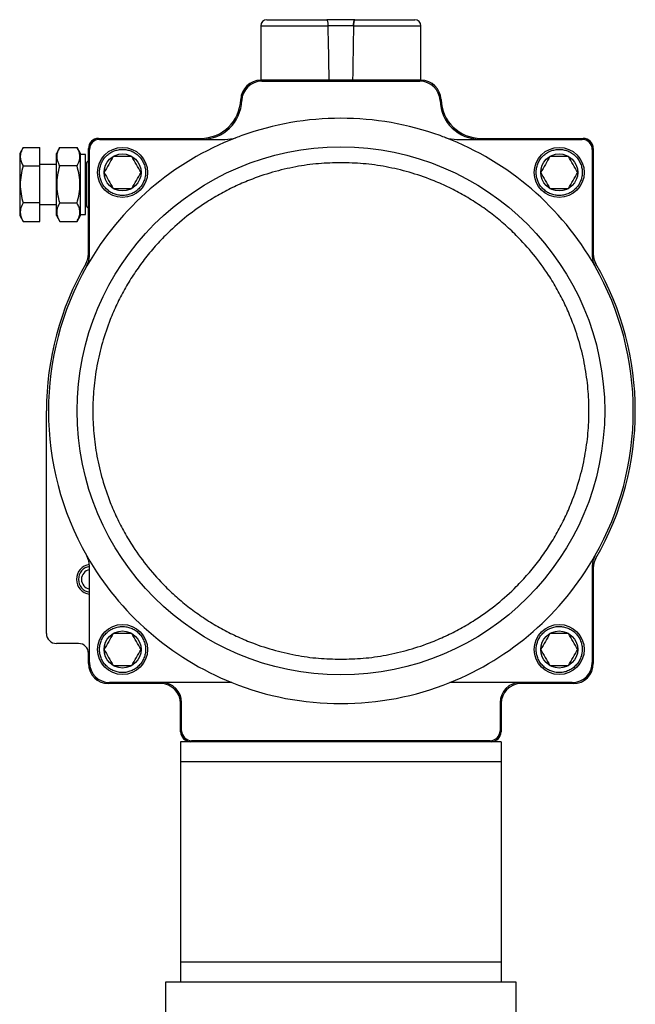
# Model space of a CAD drawing. Header units: millimetres. Extents: x 875 to 4408, y 138 to 3085.
# Tile 10 of 10: x 4007 to 4315, y 1645 to 2136. Entities that reach past the tile are written whole.
import ezdxf

# ---------------------------------------------------------------- set-up
doc = ezdxf.new("R2010")
doc.units = ezdxf.units.MM

msp = doc.modelspace()

# ---------------------------------------------------------------- linework, layer by layer
at = {"color": 7, "linetype": 'Continuous', "lineweight": 25}
for p, q in [((4127.51, 2133.06), (4127.51, 2106.06)), ((4173.85, 2133.06), (4161.18, 2133.06)), ((4207.51, 2106.06), (4207.51, 2133.06)), ((4127.5, 2105.86), (4207.53, 2105.86)), ((4127.51, 2106.06), (4161.67, 2106.06)), ((4128.01, 2105.36), (4207.01, 2105.36)), ((4131.51, 2106.06), (4131.51, 2105.86)), ((4161.67, 2106.06), (4173.35, 2106.06)), ((4173.35, 2106.06), (4207.51, 2106.06)), ((4203.51, 2105.86), (4203.51, 2106.06)), ((4046.51, 2076.86), (4097.51, 2076.86)), ((4047.01, 2076.36), (4109.61, 2076.36)), ((4225.42, 2076.36), (4288.01, 2076.36)), ((4237.51, 2076.86), (4288.51, 2076.86)), ((4008.87, 2072.33), (4007.16, 2069.36)), ((4007.16, 2069.36), (4007.16, 2038.36)), ((4008.87, 2072.33), (4017.16, 2072.33)), ((4017.16, 2063.09), (4017.16, 2072.33)), ((4027.23, 2072.33), (4025.51, 2069.36)), ((4025.51, 2038.36), (4025.51, 2069.36)), ((4027.23, 2072.33), (4035.79, 2072.33)), ((4037.51, 2069.36), (4035.79, 2072.33)), ((4037.51, 2038.36), (4037.51, 2069.36)), ((4040.01, 2068.86), (4037.51, 2068.86)), ((4040.01, 2038.86), (4040.01, 2068.86)), ((4041.51, 2019.3), (4041.51, 2071.86)), ((4042.01, 2018.16), (4042.01, 2071.36)), ((4293.01, 2071.36), (4293.01, 2018.16)), ((4293.51, 2071.86), (4293.51, 2019.3)), ((4008.87, 2063.09), (4017.16, 2063.09)), ((4025.51, 2063.86), (4017.16, 2063.86)), ((4017.16, 2044.62), (4017.16, 2063.09)), ((4035.79, 2063.09), (4027.23, 2063.09)), ((4040.36, 2063.86), (4040.01, 2063.86)), ((4040.36, 2064.18), (4040.36, 2043.53)), ((4017.16, 2044.62), (4008.87, 2044.62)), ((4017.16, 2035.38), (4017.16, 2044.62)), ((4017.16, 2043.86), (4025.51, 2043.86)), ((4027.23, 2044.62), (4035.79, 2044.62)), ((4040.01, 2043.86), (4040.36, 2043.86)), ((4037.51, 2038.86), (4040.01, 2038.86)), ((4007.16, 2038.36), (4008.87, 2035.38)), ((4008.87, 2035.38), (4017.16, 2035.38)), ((4025.51, 2038.36), (4027.23, 2035.38)), ((4027.23, 2035.38), (4035.79, 2035.38)), ((4035.79, 2035.38), (4037.51, 2038.36)), ((4020.51, 1829.86), (4020.51, 1940.86)), ((4042.01, 1815.36), (4042.01, 1863.55)), ((4293.01, 1863.55), (4293.01, 1815.36)), ((4293.51, 1862.41), (4293.51, 1814.86)), ((4041.04, 1852.26), (4041.04, 1852.26)), ((4036.51, 1824.86), (4025.51, 1824.86)), ((4041.51, 1814.86), (4041.51, 1819.86)), ((4077.51, 1804.86), (4051.51, 1804.86)), ((4113.15, 1805.36), (4052.01, 1805.36)), ((4283.01, 1805.36), (4221.88, 1805.36)), ((4283.51, 1804.86), (4257.51, 1804.86)), ((4087.51, 1780.86), (4087.51, 1794.86)), ((4088.01, 1781.36), (4088.01, 1795.36)), ((4247.01, 1795.36), (4247.01, 1781.36)), ((4247.51, 1794.86), (4247.51, 1780.86)), ((4092.51, 1775.86), (4087.51, 1775.86)), ((4087.51, 1775.86), (4087.51, 1765.86)), ((4242.51, 1775.86), (4092.51, 1775.86)), ((4242.01, 1776.36), (4093.01, 1776.36)), ((4247.51, 1775.86), (4242.51, 1775.86)), ((4247.51, 1775.86), (4247.51, 1765.86)), ((4247.51, 1765.86), (4087.51, 1765.86)), ((4087.51, 1765.86), (4087.51, 1665.86)), ((4247.51, 1765.86), (4247.51, 1665.86)), ((4247.51, 1665.86), (4087.51, 1665.86)), ((4087.51, 1665.86), (4087.51, 1655.86)), ((4247.51, 1665.86), (4247.51, 1655.86)), ((4080.01, 1655.86), (4080.01, 1633.86)), ((4087.51, 1655.86), (4080.01, 1655.86)), ((4247.51, 1655.86), (4087.51, 1655.86)), ((4255.01, 1655.86), (4247.51, 1655.86)), ((4255.01, 1633.86), (4255.01, 1655.86))]:
    msp.add_line(p, q, dxfattribs=at)
at = {"color": 8, "linetype": 'Continuous', "lineweight": 25}
for p, q in [((4127.51, 2133.06), (4161.18, 2133.06)), ((4173.85, 2133.06), (4207.51, 2133.06))]:
    msp.add_line(p, q, dxfattribs=at)
at = {"color": 7, "linetype": 'Continuous', "lineweight": 25}
for centre, radius in [((4167.51, 1940.86), 131.71), ((4058.51, 2059.86), 12.5), ((4058.51, 2059.86), 9.25), ((4276.51, 2059.86), 12.5), ((4276.51, 2059.86), 9.25), ((4058.51, 1821.86), 12.5), ((4276.51, 1821.86), 12.5), ((4058.51, 1821.86), 9.25), ((4276.51, 1821.86), 9.25)]:
    msp.add_circle(centre, radius, dxfattribs=at)
for centre, radius, start, end in [((4130.51, 2133.06), 3, 90, 180), ((4204.51, 2133.06), 3, 0, 90), ((4127.5, 2095.86), 10, 90, 178.0898), ((4128.01, 2095.36), 10, 90, 178.0898), ((4207.01, 2095.36), 10, 1.9102, 90), ((4207.53, 2095.86), 10, 1.9102, 90), ((4097.51, 2096.86), 20, 270, 358.0898), ((4098.03, 2096.36), 20, 270, 358.0898), ((4237, 2096.36), 20, 181.9102, 270), ((4237.51, 2096.86), 20, 181.9102, 270), ((4167.51, 1940.86), 146, 70.1815, 109.8185), ((4167.51, 1940.86), 146, 109.8185, 111.0313), ((4167.51, 1940.86), 146, 68.9687, 70.1815), ((4167.51, 1940.86), 146, 111.0313, 150.2952), ((4046.51, 2071.86), 5, 90, 180), ((4047.01, 2071.36), 5, 90, 180), ((4109.61, 2096.36), 20, 270, 285.9938), ((4167.51, 1940.86), 146, 29.7048, 68.9687), ((4225.42, 2096.36), 20, 254.0062, 270), ((4288.01, 2071.36), 5, 0, 90), ((4288.51, 2071.86), 5, 0, 90), ((4041.69, 2064.18), 1.33, 97.5895, 180), ((4041.69, 2043.53), 1.33, 180, 262.4105), ((4031.51, 2019.3), 10, 330.0248, 0), ((4303.51, 2019.3), 10, 180, 209.9752), ((4167.51, 1940.86), 147, 150.0248, 180), ((4032.01, 2018.16), 10, 330.2953, 0), ((4303.01, 2018.16), 10, 180, 209.7047), ((4167.51, 1940.86), 147, 330.0248, 29.9752), ((4167.51, 1940.86), 146, 150.2952, 209.7048), ((4167.51, 1940.86), 146, 330.2952, 29.7048), ((4167.51, 1940.86), 146, 209.7048, 248.1378), ((4032.01, 1863.55), 10, 0, 29.7047), ((4167.51, 1940.86), 146, 291.8622, 330.2952), ((4303.01, 1863.55), 10, 150.2953, 180), ((4303.51, 1862.41), 10, 150.0248, 180), ((4043.01, 1856.86), 7.5, 97.8693, 262.3377), ((4043.01, 1856.86), 6.5, 98.8499, 261.1501), ((4043.01, 1856.86), 5, 101.537, 180), ((4043.01, 1856.86), 5, 180, 258.463), ((4025.51, 1829.86), 5, 180, 270), ((4036.51, 1819.86), 5, 0, 90), ((4051.51, 1814.86), 10, 180, 270), ((4052.01, 1815.36), 10, 180, 270), ((4283.01, 1815.36), 10, 270, 0), ((4283.51, 1814.86), 10, 270, 0), ((4077.51, 1794.86), 10, 0, 90), ((4078.01, 1795.36), 10, 0, 90), ((4167.51, 1940.86), 146, 248.1378, 291.8622), ((4257.01, 1795.36), 10, 90, 180), ((4257.51, 1794.86), 10, 90, 180), ((4092.51, 1780.86), 5, 180, 270), ((4093.01, 1781.36), 5, 180, 270), ((4242.01, 1781.36), 5, 270, 0), ((4242.51, 1780.86), 5, 270, 0)]:
    msp.add_arc(centre, radius, start, end, dxfattribs=at)
for major_axis, start_param, end_param in [((-39.39, 2291.6), 5.033427, 5.04587), ((-39.39, 2291.6), 5.033427, 5.04587), ((39.39, 2291.6), 1.237316, 1.249758), ((39.39, 2291.6), 1.237316, 1.249758)]:
    msp.add_ellipse((4167.51, 1382.82), major_axis=major_axis, ratio=0.00303, start_param=start_param, end_param=end_param, dxfattribs=at)
for points, knots in [([(4130.51, 2136.06), (4130.55, 2136.06), (4130.64, 2136.06), (4131.35, 2136.06), (4132.7, 2136.06), (4135.1, 2136.06), (4138.43, 2136.06), (4141.95, 2136.06), (4145.31, 2136.06), (4149.52, 2136.06), (4154.59, 2136.06), (4158.61, 2136.06), (4160.57, 2136.06)], [0, 0, 0, 0, 0.0789579, 0.1598016, 0.2424041, 0.3701677, 0.499984, 0.5865627, 0.672537, 0.7577543, 0.8816006, 1, 1, 1, 1]), ([(4161.18, 2133.06), (4161.17, 2133.38), (4161.14, 2134.03), (4161.04, 2134.9), (4160.9, 2135.57), (4160.73, 2135.99), (4160.62, 2136.03), (4160.57, 2136.06)], [0, 0, 0, 0, 0.199701, 0.399203, 0.603847, 0.819701, 1, 1, 1, 1]), ([(4161.18, 2133.06), (4161.17, 2133.38), (4161.14, 2134.03), (4161.04, 2134.9), (4160.9, 2135.57), (4160.73, 2135.99), (4160.62, 2136.03), (4160.57, 2136.06)], [0, 0, 0, 0, 0.199701, 0.399203, 0.603847, 0.819701, 1, 1, 1, 1]), ([(4173.85, 2133.06), (4173.86, 2133.38), (4173.88, 2134.03), (4173.98, 2134.9), (4174.13, 2135.57), (4174.29, 2135.99), (4174.4, 2136.03), (4174.45, 2136.06)], [0, 0, 0, 0, 0.199701, 0.399203, 0.603847, 0.819701, 1, 1, 1, 1]), ([(4174.45, 2136.06), (4174.39, 2136.02), (4174.26, 2135.95), (4174.07, 2135.37), (4173.93, 2134.54), (4173.86, 2133.71), (4173.85, 2133.21), (4173.85, 2133.06)], [0, 0, 0, 0, 0.233483, 0.467245, 0.692617, 0.904498, 1, 1, 1, 1]), ([(4174.45, 2136.06), (4175.77, 2136.06), (4178.43, 2136.06), (4182.3, 2136.06), (4186.74, 2136.06), (4191.51, 2136.06), (4195.66, 2136.06), (4198.7, 2136.06), (4200.86, 2136.06), (4202.78, 2136.06), (4204.22, 2136.06), (4204.42, 2136.06), (4204.51, 2136.06)], [0, 0, 0, 0, 0.0789601, 0.1598016, 0.2424041, 0.3701677, 0.499984, 0.5865626, 0.672537, 0.7577543, 0.8816006, 1, 1, 1, 1]), ([(4008.87, 2072.33), (4008.46, 2071.53), (4007.63, 2069.91), (4007.32, 2067.51), (4007.77, 2065.21), (4008.5, 2063.8), (4008.87, 2063.09)], [0, 0, 0, 0, 0.264614, 0.534966, 0.765352, 1, 1, 1, 1]), ([(4027.23, 2063.09), (4026.82, 2063.89), (4025.98, 2065.52), (4025.68, 2067.92), (4026.13, 2070.21), (4026.86, 2071.62), (4027.23, 2072.33)], [0, 0, 0, 0, 0.264614, 0.534965, 0.765352, 1, 1, 1, 1]), ([(4035.79, 2063.09), (4036.21, 2063.89), (4037.04, 2065.52), (4037.35, 2067.92), (4036.9, 2070.21), (4036.17, 2071.62), (4035.79, 2072.33)], [0, 0, 0, 0, 0.264614, 0.534965, 0.765352, 1, 1, 1, 1]), ([(4047.01, 2059.86), (4047.05, 2060.56), (4047.13, 2062), (4047.77, 2064.15), (4048.83, 2066.21), (4050.32, 2068.05), (4052.16, 2069.54), (4054.22, 2070.61), (4056.37, 2071.22), (4058.51, 2071.42), (4060.66, 2071.22), (4062.8, 2070.61), (4064.86, 2069.54), (4066.7, 2068.05), (4068.2, 2066.21), (4069.26, 2064.15), (4069.9, 2062), (4069.98, 2060.56), (4070.01, 2059.86)], [0, 0, 0, 0, 0.058257, 0.120005, 0.18432, 0.249999, 0.315679, 0.379994, 0.441742, 0.5, 0.558258, 0.620006, 0.684321, 0.750001, 0.81568, 0.879995, 0.941743, 1, 1, 1, 1]), ([(4265.01, 2059.86), (4265.05, 2060.56), (4265.13, 2062), (4265.77, 2064.15), (4266.83, 2066.21), (4268.32, 2068.05), (4270.16, 2069.54), (4272.22, 2070.61), (4274.37, 2071.22), (4276.51, 2071.42), (4278.66, 2071.22), (4280.8, 2070.61), (4282.86, 2069.54), (4284.7, 2068.05), (4286.2, 2066.21), (4287.26, 2064.15), (4287.9, 2062), (4287.98, 2060.56), (4288.01, 2059.86)], [0, 0, 0, 0, 0.058257, 0.120005, 0.18432, 0.249999, 0.315679, 0.379994, 0.441742, 0.5, 0.558258, 0.620006, 0.684321, 0.750001, 0.81568, 0.879995, 0.941743, 1, 1, 1, 1]), ([(4008.87, 2063.09), (4008.49, 2061.59), (4007.7, 2058.57), (4007.32, 2053.89), (4007.7, 2049.18), (4008.48, 2046.15), (4008.87, 2044.62)], [0, 0, 0, 0, 0.247728, 0.499999, 0.747253, 1, 1, 1, 1]), ([(4027.23, 2044.62), (4026.84, 2046.12), (4026.06, 2049.15), (4025.68, 2053.82), (4026.05, 2058.53), (4026.83, 2061.56), (4027.23, 2063.09)], [0, 0, 0, 0, 0.247728, 0.499996, 0.747253, 1, 1, 1, 1]), ([(4035.79, 2044.62), (4036.18, 2046.12), (4036.97, 2049.15), (4037.35, 2053.82), (4036.97, 2058.53), (4036.19, 2061.56), (4035.79, 2063.09)], [0, 0, 0, 0, 0.247728, 0.499996, 0.747253, 1, 1, 1, 1]), ([(4167.51, 2064.71), (4163.8, 2064.61), (4156.24, 2064.42), (4144.83, 2062.79), (4133.28, 2060.09), (4123.08, 2056.62), (4114.27, 2052.79), (4106.86, 2048.95), (4098.45, 2043.85), (4089.29, 2037.17), (4080.84, 2029.54), (4074.04, 2022.26), (4068.66, 2015.64), (4063.78, 2008.71), (4059.42, 2001.51), (4055.58, 1994.09), (4051.75, 1985.29), (4048.28, 1975.08), (4045.57, 1963.54), (4044, 1952.12), (4043.49, 1940.86), (4044, 1929.59), (4045.57, 1918.17), (4048.28, 1906.63), (4051.75, 1896.42), (4055.58, 1887.62), (4059.42, 1880.2), (4064.52, 1871.79), (4071.2, 1862.63), (4078.82, 1854.18), (4086.11, 1847.38), (4092.73, 1842.01), (4099.66, 1837.13), (4106.86, 1832.76), (4114.27, 1828.92), (4123.08, 1825.1), (4133.28, 1821.62), (4144.83, 1818.92), (4156.24, 1817.29), (4163.8, 1817.1), (4167.51, 1817)], [0, 0, 0, 0, 0.0286394, 0.0582429, 0.0887259, 0.1199826, 0.1412546, 0.1627013, 0.1843106, 0.2170637, 0.2499918, 0.2719466, 0.2938502, 0.3156894, 0.3372974, 0.3587442, 0.3800174, 0.4112742, 0.4417571, 0.4713606, 0.5, 0.5286394, 0.5582428, 0.5887258, 0.6199826, 0.6412546, 0.6627013, 0.6843106, 0.7170637, 0.7499919, 0.7719467, 0.7938502, 0.8156894, 0.8372974, 0.8587442, 0.8800174, 0.9112742, 0.9417571, 0.9713606, 1, 1, 1, 1]), ([(4053.89, 2067.86), (4053.13, 2066.53), (4051.59, 2063.87), (4050.05, 2061.2), (4049.27, 2059.86)], [0, 0, 0, 0, 0.495421, 1, 1, 1, 1]), ([(4067.75, 2059.86), (4066.99, 2061.18), (4065.45, 2063.84), (4063.91, 2066.51), (4063.13, 2067.86)], [0, 0, 0, 0, 0.495421, 1, 1, 1, 1]), ([(4167.51, 1817), (4171.23, 1817.1), (4178.78, 1817.29), (4190.2, 1818.92), (4201.74, 1821.62), (4211.95, 1825.1), (4220.75, 1828.92), (4228.16, 1832.76), (4236.58, 1837.86), (4245.73, 1844.54), (4254.19, 1852.17), (4260.99, 1859.45), (4266.36, 1866.07), (4271.24, 1873), (4275.61, 1880.2), (4279.44, 1887.62), (4283.27, 1896.42), (4286.75, 1906.63), (4289.46, 1918.17), (4291.03, 1929.59), (4291.53, 1940.86), (4291.03, 1952.12), (4289.46, 1963.54), (4286.75, 1975.08), (4283.27, 1985.29), (4279.44, 1994.09), (4275.61, 2001.51), (4270.51, 2009.92), (4263.82, 2019.08), (4256.2, 2027.53), (4248.92, 2034.33), (4242.3, 2039.7), (4235.36, 2044.59), (4228.16, 2048.95), (4220.75, 2052.79), (4211.95, 2056.62), (4201.74, 2060.09), (4190.2, 2062.79), (4178.78, 2064.42), (4171.23, 2064.61), (4167.51, 2064.71)], [0, 0, 0, 0, 0.028639, 0.058243, 0.088726, 0.119983, 0.141255, 0.162701, 0.184311, 0.217064, 0.249992, 0.271947, 0.29385, 0.315689, 0.337297, 0.358744, 0.380017, 0.411274, 0.441757, 0.471361, 0.5, 0.528639, 0.558243, 0.588726, 0.619983, 0.641255, 0.662701, 0.684311, 0.717064, 0.749992, 0.771947, 0.79385, 0.815689, 0.837297, 0.858744, 0.880017, 0.911274, 0.941757, 0.971361, 1, 1, 1, 1]), ([(4271.89, 2067.86), (4271.13, 2066.53), (4269.59, 2063.87), (4268.05, 2061.2), (4267.27, 2059.86)], [0, 0, 0, 0, 0.495421, 1, 1, 1, 1]), ([(4285.75, 2059.86), (4284.99, 2061.18), (4283.45, 2063.84), (4281.91, 2066.51), (4281.13, 2067.86)], [0, 0, 0, 0, 0.495421, 1, 1, 1, 1]), ([(4070.01, 2059.86), (4069.98, 2059.15), (4069.9, 2057.71), (4069.26, 2055.57), (4068.2, 2053.51), (4066.7, 2051.67), (4064.86, 2050.17), (4062.8, 2049.1), (4060.66, 2048.49), (4058.51, 2048.29), (4056.37, 2048.49), (4054.22, 2049.1), (4052.16, 2050.17), (4050.32, 2051.67), (4048.83, 2053.51), (4047.77, 2055.57), (4047.13, 2057.71), (4047.05, 2059.15), (4047.01, 2059.86)], [0, 0, 0, 0, 0.058259, 0.120006, 0.184321, 0.25, 0.31568, 0.379995, 0.441742, 0.5, 0.558258, 0.620005, 0.68432, 0.75, 0.815679, 0.879994, 0.941741, 1, 1, 1, 1]), ([(4049.27, 2059.86), (4050.04, 2058.53), (4051.58, 2055.87), (4053.12, 2053.2), (4053.89, 2051.86)], [0, 0, 0, 0, 0.495424, 1, 1, 1, 1]), ([(4063.13, 2051.86), (4063.89, 2053.18), (4065.43, 2055.84), (4066.97, 2058.51), (4067.75, 2059.86)], [0, 0, 0, 0, 0.495424, 1, 1, 1, 1]), ([(4288.01, 2059.86), (4287.98, 2059.15), (4287.9, 2057.71), (4287.26, 2055.57), (4286.2, 2053.51), (4284.7, 2051.67), (4282.86, 2050.17), (4280.8, 2049.1), (4278.66, 2048.49), (4276.51, 2048.29), (4274.37, 2048.49), (4272.22, 2049.1), (4270.16, 2050.17), (4268.32, 2051.67), (4266.83, 2053.51), (4265.77, 2055.57), (4265.13, 2057.71), (4265.05, 2059.15), (4265.01, 2059.86)], [0, 0, 0, 0, 0.0582586, 0.1200064, 0.1843209, 0.2500002, 0.3156802, 0.3799947, 0.4417421, 0.5000001, 0.5582579, 0.6200053, 0.6843198, 0.7499999, 0.815679, 0.8799936, 0.9417414, 1, 1, 1, 1]), ([(4267.27, 2059.86), (4268.04, 2058.53), (4269.58, 2055.87), (4271.12, 2053.2), (4271.89, 2051.86)], [0, 0, 0, 0, 0.495424, 1, 1, 1, 1]), ([(4281.13, 2051.86), (4281.89, 2053.18), (4283.43, 2055.84), (4284.97, 2058.51), (4285.75, 2059.86)], [0, 0, 0, 0, 0.495424, 1, 1, 1, 1]), ([(4008.87, 2044.62), (4008.46, 2043.82), (4007.63, 2042.2), (4007.32, 2039.79), (4007.77, 2037.5), (4008.5, 2036.09), (4008.87, 2035.38)], [0, 0, 0, 0, 0.264614, 0.534966, 0.765352, 1, 1, 1, 1]), ([(4027.23, 2035.38), (4026.82, 2036.18), (4025.98, 2037.8), (4025.68, 2040.2), (4026.13, 2042.5), (4026.86, 2043.91), (4027.23, 2044.62)], [0, 0, 0, 0, 0.264614, 0.534966, 0.765352, 1, 1, 1, 1]), ([(4035.79, 2035.38), (4036.21, 2036.18), (4037.04, 2037.8), (4037.35, 2040.2), (4036.9, 2042.5), (4036.17, 2043.91), (4035.79, 2044.62)], [0, 0, 0, 0, 0.264614, 0.534966, 0.765352, 1, 1, 1, 1]), ([(4047.01, 1821.86), (4047.05, 1822.56), (4047.13, 1824), (4047.77, 1826.15), (4048.83, 1828.21), (4050.32, 1830.05), (4052.16, 1831.54), (4054.22, 1832.61), (4056.37, 1833.22), (4058.51, 1833.42), (4060.66, 1833.22), (4062.8, 1832.61), (4064.86, 1831.54), (4066.7, 1830.05), (4068.2, 1828.21), (4069.26, 1826.15), (4069.9, 1824), (4069.98, 1822.56), (4070.01, 1821.86)], [0, 0, 0, 0, 0.058259, 0.120006, 0.184321, 0.25, 0.315679, 0.379995, 0.441742, 0.5, 0.558258, 0.620005, 0.684321, 0.75, 0.815679, 0.879993, 0.941741, 1, 1, 1, 1]), ([(4265.01, 1821.88), (4265.05, 1822.58), (4265.13, 1824.02), (4265.77, 1826.17), (4266.84, 1828.23), (4268.34, 1830.06), (4270.18, 1831.55), (4272.24, 1832.62), (4274.39, 1833.23), (4276.54, 1833.42), (4278.68, 1833.22), (4280.82, 1832.6), (4282.88, 1831.53), (4284.72, 1830.03), (4286.21, 1828.19), (4287.27, 1826.12), (4287.9, 1823.98), (4287.98, 1822.53), (4288.01, 1821.83)], [0, 0, 0, 0, 0.058258, 0.120006, 0.18432, 0.25, 0.31568, 0.379994, 0.441742, 0.5, 0.558258, 0.620005, 0.68432, 0.749999, 0.815679, 0.879995, 0.941742, 1, 1, 1, 1]), ([(4053.89, 1829.86), (4053.13, 1828.53), (4051.59, 1825.87), (4050.05, 1823.2), (4049.27, 1821.86)], [0, 0, 0, 0, 0.495424, 1, 1, 1, 1]), ([(4067.75, 1821.86), (4066.99, 1823.18), (4065.45, 1825.84), (4063.91, 1828.51), (4063.13, 1829.86)], [0, 0, 0, 0, 0.495424, 1, 1, 1, 1]), ([(4271.91, 1829.86), (4271.14, 1828.55), (4269.6, 1825.88), (4268.05, 1823.22), (4267.27, 1821.87)], [0, 0, 0, 0, 0.49542, 1, 1, 1, 1]), ([(4281.15, 1829.85), (4279.61, 1829.85), (4276.53, 1829.86), (4273.45, 1829.86), (4271.91, 1829.86)], [0, 0, 0, 0, 0.5, 1, 1, 1, 1]), ([(4285.75, 1821.84), (4284.99, 1823.16), (4283.46, 1825.83), (4281.92, 1828.5), (4281.15, 1829.85)], [0, 0, 0, 0, 0.495425, 1, 1, 1, 1]), ([(4070.01, 1821.86), (4069.98, 1821.15), (4069.9, 1819.71), (4069.26, 1817.57), (4068.2, 1815.51), (4066.7, 1813.67), (4064.86, 1812.17), (4062.8, 1811.1), (4060.66, 1810.49), (4058.51, 1810.29), (4056.37, 1810.49), (4054.22, 1811.1), (4052.16, 1812.17), (4050.32, 1813.67), (4048.83, 1815.51), (4047.77, 1817.57), (4047.13, 1819.71), (4047.05, 1821.15), (4047.01, 1821.86)], [0, 0, 0, 0, 0.058257, 0.120005, 0.18432, 0.25, 0.315679, 0.379994, 0.441742, 0.5, 0.558258, 0.620006, 0.684321, 0.75, 0.81568, 0.879995, 0.941743, 1, 1, 1, 1]), ([(4049.27, 1821.86), (4050.04, 1820.53), (4051.58, 1817.87), (4053.12, 1815.2), (4053.89, 1813.86)], [0, 0, 0, 0, 0.495421, 1, 1, 1, 1]), ([(4063.13, 1813.86), (4063.89, 1815.18), (4065.43, 1817.84), (4066.97, 1820.51), (4067.75, 1821.86)], [0, 0, 0, 0, 0.495421, 1, 1, 1, 1]), ([(4288.01, 1821.83), (4287.97, 1821.13), (4287.89, 1819.69), (4287.25, 1817.54), (4286.18, 1815.49), (4284.69, 1813.65), (4282.84, 1812.16), (4280.78, 1811.1), (4278.64, 1810.48), (4276.49, 1810.29), (4274.34, 1810.49), (4272.2, 1811.11), (4270.14, 1812.18), (4268.31, 1813.68), (4266.81, 1815.52), (4265.76, 1817.59), (4265.12, 1819.73), (4265.05, 1821.18), (4265.01, 1821.88)], [0, 0, 0, 0, 0.058258, 0.120005, 0.18432, 0.249999, 0.31568, 0.379995, 0.441742, 0.5, 0.558258, 0.620006, 0.68432, 0.75, 0.81568, 0.879994, 0.941742, 1, 1, 1, 1]), ([(4267.27, 1821.87), (4268.03, 1820.55), (4269.57, 1817.88), (4271.1, 1815.21), (4271.88, 1813.86)], [0, 0, 0, 0, 0.495419, 1, 1, 1, 1]), ([(4281.12, 1813.85), (4281.88, 1815.17), (4283.43, 1817.83), (4284.97, 1820.49), (4285.75, 1821.84)], [0, 0, 0, 0, 0.495425, 1, 1, 1, 1]), ([(4271.88, 1813.86), (4273.42, 1813.86), (4276.5, 1813.86), (4279.58, 1813.85), (4281.12, 1813.85)], [0, 0, 0, 0, 0.5, 1, 1, 1, 1])]:
    msp.add_open_spline(points, degree=3, knots=knots, dxfattribs=at)
for points in [[(4174.45, 2136.06), (4172.14, 2136.06), (4167.51, 2136.06), (4162.88, 2136.06), (4160.57, 2136.06)], [(4063.13, 2067.86), (4061.59, 2067.86), (4058.51, 2067.86), (4055.43, 2067.86), (4053.89, 2067.86)], [(4281.13, 2067.86), (4279.59, 2067.86), (4276.51, 2067.86), (4273.43, 2067.86), (4271.89, 2067.86)], [(4053.89, 2051.86), (4055.43, 2051.86), (4058.51, 2051.86), (4061.59, 2051.86), (4063.13, 2051.86)], [(4271.89, 2051.86), (4273.43, 2051.86), (4276.51, 2051.86), (4279.59, 2051.86), (4281.13, 2051.86)], [(4063.13, 1829.86), (4061.59, 1829.86), (4058.51, 1829.86), (4055.43, 1829.86), (4053.89, 1829.86)], [(4053.89, 1813.86), (4055.43, 1813.86), (4058.51, 1813.86), (4061.59, 1813.86), (4063.13, 1813.86)]]:
    msp.add_open_spline(points, degree=3, dxfattribs=at)

doc.saveas('drawing.dxf')
